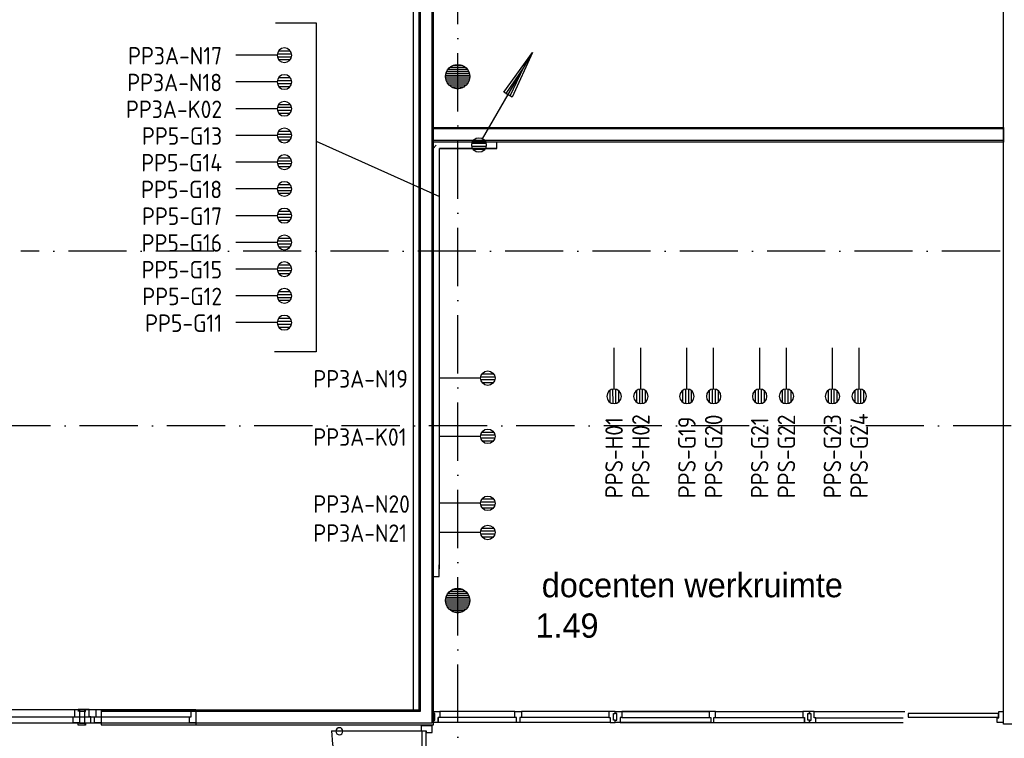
# Model space of a CAD drawing. Header units: millimetres. Extents: x 84333 to 240712, y -2244 to 84291.
# Tile 4 of 74: x 94004 to 104151, y 45556 to 52962. Entities that reach past the tile are written whole.
import ezdxf
from ezdxf.enums import TextEntityAlignment as Align

# ---------------------------------------------------------------- set-up
doc = ezdxf.new("R2010")
doc.units = ezdxf.units.MM
doc.header["$LTSCALE"] = 100
doc.linetypes.add('B-SL0', pattern=[100000000, 0, -100000000])
doc.linetypes.add('DASHDOT', pattern=[9, 6, -1.5, 0, -1.5])
doc.layers.get('0').update_dxf_attribs({"linetype": 'CONTINUOUS'})
for name, color, linetype in [('AFDELING', 4, 'CONTINUOUS'), ('AL$2----_RENVOOI', 7, 'CONTINUOUS'), ('AL$7----_STRAMIEN', 1, 'DASHDOT'), ('AL22----_BINNENWAND', 7, 'CONTINUOUS'), ('AL28----_KONSTRUKTIE', 3, 'CONTINUOUS'), ('AL31----_BUITENKOZ', 7, 'CONTINUOUS'), ('AL32----_BINNENKOZ', 7, 'CONTINUOUS'), ('AL32----_DRAAIR', 7, 'CONTINUOUS'), ('ALXAA---_GEWBETON', 12, 'CONTINUOUS'), ('BOUW', 8, 'CONTINUOUS'), ('EB6441--_ATTRIB', 2, 'CONTINUOUS'), ('EL6441--_DATACOM', 3, 'CONTINUOUS'), ('RUIMTEBOEK-1EB-WANDGOOT', 3, 'CONTINUOUS')]:
    doc.layers.add(name, color=color, linetype=linetype)
doc.styles.add('1_8', font='ISO', dxfattribs={"height": 1.8})
doc.styles.add('2_0', font='iso', dxfattribs={"height": 200})
doc.styles.add('BURO-025', font='BUROFONT.shx', dxfattribs={"height": 250})
doc.styles.add('NORATT', font='iso.shx')
doc.styles.get("Standard").update_dxf_attribs({"font": 'iso.shx'})
doc.styles.add('TECHNIC', font='technic_.ttf')

# ---------------------------------------------------------------- blocks, each defined once
blk = doc.blocks.new('ES4X2')
for p, q in [((-0.4499999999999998, 1.4), (-0.4499999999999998, 2.6)), ((-0.1499999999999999, 1.265153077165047), (-0.1499999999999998, 2.734846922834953)), ((0.1500000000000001, 1.265153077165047), (0.1500000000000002, 2.734846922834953)), ((0.45, 1.4), (0.4500000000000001, 2.6)), ((7.657177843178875e-17, 1.25), (0, -3))]:
    blk.add_line(p, q)
blk.add_circle((1.22514845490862e-16, 2), 0.75)
at = {"style": '1_8', "flags": 8}
for tag, p in [('NUMMER', (1.25, 3.5)), ('CODE', (-1.25, 3.5))]:
    blk.add_attdef(tag, text='', height=1.8, rotation=90, dxfattribs=at).set_placement(p, align=Align.MIDDLE_LEFT)
blk.add_attdef('M_CODE', text='', height=1.8, dxfattribs=at).set_placement((0, 0), align=Align.MIDDLE_CENTER)
blk = doc.blocks.new('WG2BB')
at = {"linetype": 'B-SL0'}
for p, q in [((32.5, -32.49999999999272), (32.5, 32.50000000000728)), ((-32.5, -32.49999999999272), (32.5, -32.49999999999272))]:
    blk.add_line(p, q, dxfattribs=at)
at = {"linetype": 'ByBlock'}
for points in [[(-32.5, -32.49999999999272), (-32.5, 32.50000000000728), (-32.5, 32.50000000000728), (32.5, 32.50000000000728)], [(32.5, -32.49999999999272), (32.5, -32.49999999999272), (32.5, -32.49999999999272), (32.5, -32.49999999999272)]]:
    blk.add_lwpolyline(points, dxfattribs=at)
at = {"flags": 3}
blk.add_attdef('HULPSTUK', (0, 7.275957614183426e-12), '', height=1, rotation=180, dxfattribs=at)
blk = doc.blocks.new('EH100000')
at = {"linetype": 'ByBlock'}
for p, q in [((1, 0.5), (0, 0.5)), ((1, 0.5, 1), (0, 0.5, 1)), ((0, -0.5, 1), (1, -0.5, 1)), ((1, -0.5), (0, -0.5))]:
    blk.add_line(p, q, dxfattribs=at)
at = {"linetype": 'ByBlock', "invisible_edges": 15}
for points in [[(1, -0.5), (0, -0.5), (0, 0.5), (1, 0.5)], [(0, 0.5), (1, 0.5), (1, 0.5, 1), (0, 0.5, 1)], [(0, -0.5, 1), (1, -0.5, 1), (1, -0.5), (0, -0.5)]]:
    blk.add_3dface(points, dxfattribs=at)
at = {"linetype": 'ByBlock', "style": '2_0', "flags": 8}
blk.add_attdef('FUNCTIE', text='', height=0.5, dxfattribs=at).set_placement((0.5, 0), align=Align.MIDDLE)
at = {"linetype": 'ByBlock', "flags": 9}
blk.add_attdef('SCHOT', text='', height=0.5, dxfattribs=at).set_placement((0.5, 0), align=Align.MIDDLE)
blk = doc.blocks.new('EH100005')
blk.add_lwpolyline([(-1, -0.5), (0, -0.5), (0, 0.5), (-1, 0.5)])
at = {"style": '2_0', "flags": 9}
blk.add_attdef('HULPSTUK', text='', height=0.5, dxfattribs=at).set_placement((0, 0), align=Align.MIDDLE)
blk = doc.blocks.new('ES111201')
for p, q in [((0.3750000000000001, 0.649519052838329), (5.500000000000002, 9.526279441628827)), ((0.7348469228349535, 0.1499999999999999), (-0.7348469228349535, 0.1500000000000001)), ((0.6000000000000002, 0.45), (-0.6000000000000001, 0.4500000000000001)), ((0.7348469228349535, -0.1500000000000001), (-0.7348469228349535, -0.1499999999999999)), ((0.6000000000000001, -0.4500000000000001), (-0.6000000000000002, -0.45))]:
    blk.add_line(p, q)
for points in [[(2.566987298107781, 5.446152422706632), (5.500000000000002, 9.526279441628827), (3.43301270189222, 4.946152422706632)], [(3.21650635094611, 5.071152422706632), (4.625000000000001, 8.010734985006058), (2.783493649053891, 5.321152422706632)]]:
    blk.add_lwpolyline(points, close=True)
blk.add_circle((0, 0), 0.75)
blk = doc.blocks.new('A$C13e6995e')
at = {"layer": 'AL$2----_RENVOOI', "color": 8, "linetype": 'Continuous'}
for start, end in [(0, 180), (180, 0)]:
    blk.add_arc((12965.59730721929, 47873.0352123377), 36, start, end, dxfattribs=at)
at = {"layer": 'AL$7----_STRAMIEN', "color": 1}
for p, q in [((14184.94948083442, 41659.98549292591), (14184.94948083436, 79257.41176877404)), ((47676.75332395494, 52820.03004489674), (9684.35457408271, 52820.03004489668)), ((152204.3954564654, 51020.0300448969), (4611.645477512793, 51020.03004489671))]:
    blk.add_line(p, q, dxfattribs=at)
at = {"layer": 'AL22----_BINNENWAND', "color": 8}
for p, q in [((19810.44948137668, 47945.03004011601), (19810.44947454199, 59945.03004409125)), ((13784.949481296, 57308.35204453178), (13784.94948130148, 48090.02487146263)), ((13934.94948130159, 47940.03521242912), (13934.949481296, 57308.35204453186)), ((13934.9494813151, 53944.6531985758), (13934.94948128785, 54094.6531985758)), ((13934.94948128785, 54094.6531985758), (19810.44947790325, 54094.65319964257)), ((19810.44947790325, 54094.65319964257), (19810.4494779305, 53944.65319964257)), ((19810.4494779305, 53944.65319964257), (13934.9494813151, 53944.6531985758)), ((13628.37137169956, 48090.01672605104), (10510.06274875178, 48089.86650865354)), ((10510.06274875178, 48089.86650865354), (10510.0730900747, 47939.86650901)), ((13784.94948130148, 48090.02487146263), (11487.88478644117, 48089.86650687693)), ((11487.88478644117, 48089.86650687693), (11487.89512776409, 47939.86650723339)), ((10510.0730900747, 47939.86650901), (13628.37137169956, 47940.01955190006)), ((11487.89512776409, 47939.86650723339), (13934.94948130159, 47940.03521242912)), ((25558.94948151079, 47945.03004011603), (19810.44948137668, 47945.03004011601))]:
    blk.add_line(p, q, dxfattribs=at)
at = {"layer": 'AL22----_BINNENWAND', "color": 8, "linetype": 'Continuous'}
for p, q in [((13799.949481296, 57308.35204453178), (13799.94948130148, 48075.02590555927)), ((13919.949481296, 57308.35204453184), (13919.94948130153, 47955.03417833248)), ((19810.44947790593, 54079.65319964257), (13934.94948129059, 54079.6531985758)), ((19810.44947792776, 53959.65319964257), (13934.94948131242, 53959.6531985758)), ((13628.37137169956, 48075.01702018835), (10510.0637828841, 48074.86650868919)), ((13799.94948130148, 48075.02590555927), (11487.88582057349, 48074.86650691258)), ((13628.37137169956, 47955.01928046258), (10510.07205594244, 47954.86650897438)), ((13919.94948130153, 47955.03417833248), (11487.89409363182, 47954.86650719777))]:
    blk.add_line(p, q, dxfattribs=at)
at = {"layer": 'AL28----_KONSTRUKTIE', "color": 8}
for centre in [(14184.94948166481, 54620.03004388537), (14184.94948166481, 49220.03004388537)]:
    blk.add_circle(centre, 125, dxfattribs=at)
at = {"layer": 'AL31----_BUITENKOZ', "color": 8, "linetype": 'Continuous'}
for p, q in [((18828.44948050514, 48057.03004000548), (18828.44948050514, 48016.03004000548)), ((19758.44948050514, 48057.03004000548), (18828.44948050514, 48057.03004000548)), ((18828.44948050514, 48016.03004000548), (19758.44948050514, 48016.03004000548)), ((19758.44948050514, 48016.03004000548), (19758.44948050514, 48057.03004000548))]:
    blk.add_line(p, q, dxfattribs=at)
at = {"layer": 'AL32----_BINNENKOZ', "color": 8}
for p, q in [((9187.889957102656, 48097.03004290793), (9813.840075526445, 48097.03004290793)), ((9410.067919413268, 48097.03004468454), (10460.06791941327, 48097.03004468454)), ((9692.33706644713, 48097.03004290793), (10237.88995710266, 48097.03004290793)), ((10237.88995710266, 48021.03004290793), (10237.88995710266, 48097.03004290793)), ((10237.88995710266, 48097.03004290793), (10287.88995710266, 48097.03004290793)), ((10287.8361120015, 48095.52997303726), (10275.3361120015, 48095.52997303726)), ((10275.3361120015, 48095.52997303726), (10275.3361120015, 48077.52997303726)), ((10350.38995708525, 48095.52997303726), (10287.8361120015, 48095.52997303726)), ((10287.88995710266, 48097.03004290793), (10287.88995710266, 47958.03004290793)), ((10337.88995710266, 48097.03004290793), (10337.88995710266, 47958.03004290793)), ((10387.88995710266, 48097.03004290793), (10337.88995710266, 48097.03004290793)), ((10350.38995708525, 48077.52997303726), (10350.38995708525, 48095.52997303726)), ((10387.88995710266, 48021.03004290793), (10387.88995710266, 48097.03004290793)), ((10387.88995710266, 48097.03004290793), (11437.88995710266, 48097.03004290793)), ((10460.06791941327, 48021.03004468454), (10460.06791941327, 48097.03004468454)), ((10460.06791941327, 48097.03004468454), (10510.06791941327, 48097.03004468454)), ((10510.06791941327, 48097.03004468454), (10510.06791941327, 47958.03004468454)), ((11437.88995710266, 48021.03004290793), (11437.88995710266, 48097.03004290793)), ((11437.88995710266, 48097.03004290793), (11487.88995710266, 48097.03004290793)), ((11487.88995710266, 48097.03004290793), (11487.88995710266, 47958.03004290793)), ((9204.889957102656, 48021.03004290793), (9880.954297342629, 48021.03004290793)), ((9427.067919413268, 48021.03004468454), (10443.06791941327, 48021.03004468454)), ((9684.257502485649, 48021.03004290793), (10220.88995710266, 48021.03004290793)), ((10220.88995710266, 47958.03004290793), (10220.88995710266, 48021.03004290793)), ((10220.88995710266, 48021.03004290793), (10237.88995710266, 48021.03004290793)), ((10337.88995710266, 48077.53004290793), (10287.83611201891, 48077.53004290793)), ((10287.83611201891, 48077.53004290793), (10287.83611201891, 48072.03004290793)), ((10337.88995708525, 48077.52997303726), (10350.38995708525, 48077.52997303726)), ((10337.88995710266, 48072.03004290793), (10337.88995710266, 48077.53004290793)), ((10404.88995710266, 48021.03004290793), (10387.88995710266, 48021.03004290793)), ((10404.88995710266, 47958.03004290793), (10404.88995710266, 48021.03004290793)), ((10404.88995710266, 48021.03004290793), (11420.88995710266, 48021.03004290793)), ((10443.06791941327, 47958.03004468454), (10443.06791941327, 48021.03004468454)), ((10443.06791941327, 48021.03004468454), (10460.06791941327, 48021.03004468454)), ((11420.88995710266, 47958.03004290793), (11420.88995710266, 48021.03004290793)), ((11420.88995710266, 48021.03004290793), (11437.88995710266, 48021.03004290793)), ((13934.94948130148, 48077.03004000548), (13934.94948130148, 47963.03004000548)), ((13934.94948050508, 48055.03004020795), (13934.94948050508, 48077.03004020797)), ((13934.94948050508, 48077.03004020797), (14001.94948050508, 48077.03004020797)), ((13950.94948050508, 48055.03004020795), (13934.94948050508, 48055.03004020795)), ((13950.94948050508, 47988.03004020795), (13950.94948050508, 48055.03004020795)), ((13984.94948050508, 47963.03004020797), (13984.94948050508, 48014.03004020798)), ((14001.94948050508, 48014.03004020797), (13984.94948050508, 48014.03004020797)), ((13984.94948050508, 48014.03004020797), (13984.94948050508, 47963.03004020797)), ((14001.94948050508, 48077.03004020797), (14001.94948050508, 48014.03004020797)), ((14773.94948050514, 48014.03004000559), (14001.94948050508, 48014.03004020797)), ((14773.94948050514, 48077.03004000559), (14001.95047777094, 48077.03004020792)), ((14774.44948050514, 48014.03004000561), (14774.44948050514, 48077.03004000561)), ((14774.44948050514, 48077.03004000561), (14841.44948050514, 48077.03004000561)), ((14791.44948050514, 48014.03004000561), (14774.44948050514, 48014.03004000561)), ((14791.44948050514, 47963.03004000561), (14791.44948050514, 48014.03004000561)), ((14841.44948050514, 48014.03004000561), (14824.44948050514, 48014.03004000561)), ((14824.44948050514, 48014.03004000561), (14824.44948050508, 47963.03004000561)), ((15740.94948050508, 48077.03004000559), (14841.44948050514, 48077.03004000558)), ((15740.94948050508, 48077.03004000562), (14841.44948050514, 48077.03004000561)), ((14841.44948050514, 48077.03004000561), (14841.44948050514, 48014.03004000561)), ((15740.94948050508, 48014.03004000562), (14841.44948050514, 48014.03004000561)), ((15807.94948050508, 48077.03004000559), (15740.94948050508, 48077.03004000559)), ((15740.94948050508, 48077.03004000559), (15740.94948050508, 48014.03004000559)), ((15740.94948050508, 48014.03004000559), (15757.94948050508, 48014.03004000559)), ((15757.94948050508, 48014.03004000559), (15757.94948050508, 47963.03004000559)), ((15791.94948050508, 47988.03004000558), (15791.94948050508, 48055.03004000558)), ((15791.94948050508, 48055.03004000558), (15807.94948050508, 48055.03004000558)), ((15807.94948050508, 48055.03004000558), (15807.94948050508, 48077.03004000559)), ((15807.94948050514, 48055.03004000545), (15807.94948050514, 48077.03004000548)), ((15807.94948050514, 48077.03004000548), (15874.94948050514, 48077.03004000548)), ((15823.94948050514, 48055.03004000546), (15807.94948050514, 48055.03004000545)), ((15823.94948050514, 47988.03004000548), (15823.94948050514, 48055.03004000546)), ((15874.94948050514, 48014.03004000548), (15857.94948050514, 48014.03004000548)), ((15857.94948050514, 48014.03004000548), (15857.94948050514, 47963.03004000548)), ((15874.94948050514, 48077.03004000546), (16774.94948050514, 48077.03004000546)), ((16774.94948050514, 48077.03004000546), (15874.94948050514, 48077.03004000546)), ((15874.94948050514, 48077.03004000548), (16774.94948050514, 48077.03004000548)), ((15874.94948050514, 48077.03004000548), (15874.94948050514, 48014.03004000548)), ((15874.94948050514, 48014.03004000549), (16774.94948050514, 48014.03004000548)), ((16841.94948050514, 48077.03004000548), (16774.94948050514, 48077.03004000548)), ((16774.94948050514, 48077.03004000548), (16774.94948050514, 48014.03004000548)), ((16774.94948050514, 48014.03004000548), (16791.94948050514, 48014.03004000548)), ((16791.94948050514, 48014.03004000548), (16791.94948050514, 47963.03004000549)), ((16824.94948050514, 47963.03004000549), (16824.94948050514, 48014.03004000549)), ((16824.94948050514, 48014.03004000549), (16841.94948050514, 48014.03004000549)), ((16841.94948050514, 48014.03004000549), (16841.94948050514, 48077.03004000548)), ((16841.94948050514, 48077.03004000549), (17742.44848323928, 48077.03004000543)), ((16841.94948050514, 48014.03004000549), (17742.44948050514, 48014.03004000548)), ((17809.44948050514, 48077.03004000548), (17742.44948050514, 48077.03004000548)), ((17742.44948050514, 48077.03004000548), (17742.44948050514, 48014.03004000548)), ((17742.44948050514, 48014.03004000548), (17759.44948050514, 48014.03004000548)), ((17759.44948050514, 47963.03004000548), (17759.44948050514, 48014.03004000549)), ((17759.44948050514, 48014.03004000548), (17759.44948050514, 47963.03004000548)), ((17793.44948050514, 47988.03004000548), (17793.44948050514, 48055.03004000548)), ((17793.44948050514, 48055.03004000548), (17809.44948050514, 48055.03004000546)), ((17809.44948050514, 48055.03004000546), (17809.44948050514, 48077.03004000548)), ((17809.44948050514, 48077.03004000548), (17809.44948050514, 48053.03004000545)), ((17859.44948050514, 48077.03004000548), (17809.44948050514, 48077.03004000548)), ((17826.44948050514, 48053.03004000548), (17809.44948050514, 48053.03004000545)), ((17826.44948050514, 47986.03004000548), (17826.44948050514, 48053.03004000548)), ((17859.44948050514, 48010.03004000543), (17859.44948050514, 48077.03004000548)), ((17859.44948050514, 48077.03004000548), (18793.44948050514, 48077.03004000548)), ((17876.44948050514, 48010.03004000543), (17859.44948050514, 48010.03004000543)), ((17876.44948050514, 47963.03004000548), (17876.44948050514, 48010.03004000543)), ((17876.44948050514, 48010.03004000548), (18776.44948050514, 48010.03004000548)), ((19743.44948050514, 47963.03004000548), (19743.44948050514, 48010.03004000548)), ((19743.44948050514, 48010.03004000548), (19760.44948050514, 48010.03004000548)), ((19760.44948050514, 48010.03004000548), (19760.44948050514, 48077.03004000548)), ((19760.44948050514, 48077.03004000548), (19810.44948050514, 48077.03004000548)), ((9204.889957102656, 47958.03004290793), (9869.768138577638, 47958.03004290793)), ((9427.067919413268, 47958.03004468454), (10443.06791941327, 47958.03004468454)), ((9684.257502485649, 47958.03004290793), (10220.88995710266, 47958.03004290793)), ((10287.88995710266, 47958.03004290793), (10220.88995710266, 47958.03004290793)), ((10275.33611195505, 47934.52997295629), (10275.33611195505, 47952.52997295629)), ((10287.83611195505, 47934.52997295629), (10275.33611195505, 47934.52997295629)), ((10287.83611201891, 47952.53004290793), (10287.83611201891, 47958.03004290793)), ((10337.88995710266, 47952.53004290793), (10287.83611201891, 47952.53004290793)), ((10350.3899570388, 47934.52997295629), (10287.83611195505, 47934.52997295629)), ((10337.88995710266, 47958.03004290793), (10404.88995710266, 47958.03004290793)), ((10337.88995710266, 47958.03004290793), (10337.88995710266, 47952.53004290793)), ((10337.8899570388, 47952.52997295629), (10350.3899570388, 47952.52997295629)), ((10350.3899570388, 47952.52997295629), (10350.3899570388, 47934.52997295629)), ((10404.88995710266, 47958.03004290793), (11420.88995710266, 47958.03004290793)), ((10510.06791941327, 47958.03004468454), (10443.06791941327, 47958.03004468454)), ((11487.88995710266, 47958.03004290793), (11420.88995710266, 47958.03004290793)), ((13808.94948130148, 47927.53004194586), (13808.94948129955, 47877.53004194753)), ((13859.94948130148, 47927.53004194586), (13808.94948130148, 47927.53004194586)), ((13808.94948130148, 47927.53004194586), (13808.94948129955, 47877.53004194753)), ((13922.94948130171, 47927.53004194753), (13859.94948130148, 47927.53004194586)), ((13859.94948130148, 47927.53004194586), (13859.94948130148, 47927.53004194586)), ((13922.94948129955, 47860.53004194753), (13922.94948130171, 47927.53004194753)), ((13934.94948050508, 47963.03004020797), (13934.94948050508, 47988.03004020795)), ((13934.94948050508, 47988.03004020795), (13950.94948050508, 47988.03004020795)), ((13984.94948050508, 47963.03004020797), (13934.94948050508, 47963.03004020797)), ((14790.94948050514, 47963.03004000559), (13984.94948050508, 47963.03004020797)), ((14824.44948050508, 47963.03004000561), (14791.44948050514, 47963.03004000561)), ((15757.94948050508, 47963.03004000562), (14824.44948050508, 47963.03004000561)), ((15757.94948050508, 47963.03004000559), (15807.94948050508, 47963.03004000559)), ((15807.94948050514, 47988.03004000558), (15791.94948050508, 47988.03004000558)), ((15807.94948050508, 47963.03004000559), (15807.94948050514, 47988.03004000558)), ((15807.94948050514, 47963.03004000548), (15807.94948050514, 47988.03004000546)), ((15807.94948050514, 47988.03004000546), (15823.94948050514, 47988.03004000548)), ((15857.94948050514, 47963.03004000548), (15807.94948050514, 47963.03004000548)), ((15857.94948050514, 47963.03004000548), (16791.94948050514, 47963.03004000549)), ((16791.94948050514, 47963.03004000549), (15857.94948050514, 47963.03004000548)), ((16791.94948050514, 47963.03004000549), (16824.94948050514, 47963.03004000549)), ((16824.94948050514, 47963.03004000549), (17759.44948050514, 47963.03004000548)), ((17759.44948050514, 47963.03004000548), (17809.44948050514, 47963.03004000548)), ((17809.44948050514, 47988.03004000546), (17793.44948050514, 47988.03004000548)), ((17809.44948050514, 47963.03004000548), (17809.44948050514, 47988.03004000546)), ((17809.44948050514, 47963.03004000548), (17809.44948050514, 47986.03004000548)), ((17809.44948050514, 47986.03004000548), (17826.44948050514, 47986.03004000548)), ((17809.44948050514, 47986.03004000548), (17809.44948050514, 47963.03004000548)), ((17809.44948050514, 47963.03004000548), (17876.44948050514, 47963.03004000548)), ((17876.44948050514, 47963.03004000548), (18776.44948050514, 47963.03004000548)), ((19810.44948050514, 47963.03004000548), (19743.44948050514, 47963.03004000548)), ((13808.94948129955, 47877.53004194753), (13859.94948129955, 47877.53004194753)), ((13819.94948129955, 46947.53004194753), (13819.94948129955, 47877.53004194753)), ((13859.94948129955, 47877.53004194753), (13859.94948129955, 47860.53004194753)), ((13859.94948129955, 46947.53004194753), (13859.94948129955, 47877.53004194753)), ((13859.94948129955, 47860.53004194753), (13922.94948129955, 47860.53004194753))]:
    blk.add_line(p, q, dxfattribs=at)
at = {"layer": 'AL32----_DRAAIR', "color": 8}
blk.add_line((12885.94948129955, 47877.53004194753), (13819.94948129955, 47877.53004194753), dxfattribs=at)
blk.add_arc((13816.54239364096, 47878.11690229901), 930.5930973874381, 180.0361324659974, 270.2097717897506, dxfattribs=at)
at = {"layer": 'ALXAA---_GEWBETON', "color": 8}
for p, q in [((14085.48806620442, 54695.74283563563), (14284.41089712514, 54695.74283563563)), ((14104.5500942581, 54715.74283563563), (14265.34886907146, 54715.74283563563)), ((14137.66788032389, 54735.74283563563), (14232.23108300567, 54735.74283563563)), ((14060.02302391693, 54615.74283563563), (14309.87593941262, 54615.74283563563)), ((14060.94098124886, 54635.74283563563), (14308.95798208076, 54635.74283563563)), ((14062.33165459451, 54595.74283563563), (14307.56730873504, 54595.74283563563)), ((14065.15968032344, 54655.74283563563), (14304.73928300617, 54655.74283563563)), ((14073.05182826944, 54675.74283563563), (14296.84713506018, 54675.74283563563)), ((14068.05789434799, 54575.74283563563), (14301.84106898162, 54575.74283563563)), ((14077.7480131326, 54555.74283563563), (14292.15095019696, 54555.74283563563)), ((14092.64202516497, 54535.74283563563), (14277.25693816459, 54535.74283563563)), ((14116.03520015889, 54515.74283563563), (14253.86376317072, 54515.74283563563)), ((14171.61944545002, 54495.74283563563), (14198.27951787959, 54495.74283563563)), ((14104.5500942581, 49315.74283563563), (14265.34886907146, 49315.74283563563)), ((14137.66788032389, 49335.74283563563), (14232.23108300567, 49335.74283563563)), ((14060.02302391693, 49215.74283563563), (14309.87593941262, 49215.74283563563)), ((14060.94098124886, 49235.74283563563), (14308.95798208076, 49235.74283563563)), ((14065.15968032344, 49255.74283563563), (14304.73928300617, 49255.74283563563)), ((14073.05182826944, 49275.74283563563), (14296.84713506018, 49275.74283563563)), ((14085.48806620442, 49295.74283563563), (14284.41089712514, 49295.74283563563)), ((14062.33165459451, 49195.74283563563), (14307.56730873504, 49195.74283563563)), ((14068.05789434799, 49175.74283563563), (14301.84106898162, 49175.74283563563)), ((14077.7480131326, 49155.74283563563), (14292.15095019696, 49155.74283563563)), ((14092.64202516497, 49135.74283563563), (14277.25693816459, 49135.74283563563)), ((14116.03520015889, 49115.74283563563), (14253.86376317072, 49115.74283563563)), ((14171.61944545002, 49095.74283563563), (14198.27951787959, 49095.74283563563))]:
    blk.add_line(p, q, dxfattribs=at)
at = {"layer": 'AFDELING', "color": 8, "style": 'TECHNIC'}
for p in [(92219.23718303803, 54467.71517307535), (58038.01811733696, 41625.35415695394), (88107.5622500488, 41443.79630321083)]:
    blk.add_attdef('VIDE', text='', height=500, dxfattribs=at).set_placement(p, align=Align.CENTER)
blk.add_attdef('VIDE', text='', height=500, rotation=90, dxfattribs=at).set_placement((75128.69228332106, 25766.10383346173), align=Align.CENTER)
at = {"layer": 'BOUW', "style": 'BURO-025'}
for s, p in [('docenten werkruimte', (15051.31087197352, 49253.47939092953)), ('1.49', (14985.85849227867, 48836.7196098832))]:
    blk.add_text(s, height=250, dxfattribs=at).set_placement(p)

msp = doc.modelspace()

# ---------------------------------------------------------------- hatches: boundary and pattern name
at = {"layer": 'RUIMTEBOEK-1EB-WANDGOOT'}
h = msp.add_hatch(dxfattribs=at)
h.set_pattern_fill('LINE,N', color=1, scale=20, angle=225, style=0)
h.set_pattern_definition([(225, (98092.07962880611, 45845.1437838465), (44.90128060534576, -44.90128060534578), [])])
edge = h.paths.add_edge_path()
edge.add_line((98124.57962880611, 45845.1437838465), (98124.57962880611, 55056.48253260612))
edge = h.paths.add_edge_path()
edge.add_line((98124.57962880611, 55056.48253260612), (98059.57962880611, 55056.48253260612))
edge = h.paths.add_edge_path()
edge.add_line((98059.57962880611, 55056.48253260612), (98059.57962880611, 45845.1437838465))
edge = h.paths.add_edge_path()
edge.add_line((98059.57962880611, 45845.1437838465), (98124.57962880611, 45845.1437838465))
h = msp.add_hatch(dxfattribs=at)
h.set_pattern_fill('LINE,N', color=1, scale=20, angle=225, style=0)
h.set_pattern_definition([(225, (98296.59864815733, 51667.78306605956), (44.90128060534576, -44.90128060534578), [])])
edge = h.paths.add_edge_path()
edge.add_line((98329.09864815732, 51700.28306605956), (98264.09864815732, 51700.28306605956))
edge.add_line((98264.09864815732, 51700.28306605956), (98264.09864815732, 51635.28306605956))
edge = h.paths.add_edge_path(flags=17)
edge.add_line((98329.09864815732, 51635.28306605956), (98264.09864815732, 51635.28306605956))
edge = h.paths.add_edge_path(flags=16)
edge.add_line((98329.09864815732, 51700.28306605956), (98329.09864815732, 51635.28306605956))
h = msp.add_hatch(dxfattribs=at)
h.set_pattern_fill('LINE,N', color=1, scale=20, angle=45, style=0)
h.set_pattern_definition([(45, (98328.97208780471, 51668.15490253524), (-44.90128060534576, 44.90128060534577), [])])
edge = h.paths.add_edge_path()
edge.add_line((98328.97208780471, 51635.65490253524), (98922.23299080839, 51635.65490253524))
edge = h.paths.add_edge_path()
edge.add_line((98922.23299080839, 51635.65490253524), (98922.23299080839, 51700.65490253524))
edge = h.paths.add_edge_path()
edge.add_line((98922.23299080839, 51700.65490253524), (98328.97208780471, 51700.65490253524))
edge = h.paths.add_edge_path()
edge.add_line((98328.97208780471, 51700.65490253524), (98328.97208780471, 51635.65490253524))
h = msp.add_hatch(dxfattribs=at)
h.set_pattern_fill('LINE,N', color=1, scale=20, angle=45, style=0)
h.set_pattern_definition([(45, (98296.49424735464, 51635.28123805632), (-44.90128060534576, 44.90128060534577), [])])
edge = h.paths.add_edge_path()
edge.add_line((98263.99424735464, 51635.28123805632), (98263.99424735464, 47302.76924270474))
edge = h.paths.add_edge_path()
edge.add_line((98263.99424735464, 47302.76924270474), (98328.99424735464, 47302.76924270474))
edge = h.paths.add_edge_path()
edge.add_line((98328.99424735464, 47302.76924270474), (98328.99424735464, 51635.28123805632))
edge = h.paths.add_edge_path()
edge.add_line((98328.99424735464, 51635.28123805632), (98263.99424735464, 51635.28123805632))

# ---------------------------------------------------------------- linework, layer by layer
at = {"layer": 'EL6441--_DATACOM'}
for p, q in [((96639.99999999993, 52930.00000000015), (97059.99999999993, 52930.00000000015)), ((97059.99999999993, 52930.00000000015), (97059.99999999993, 49540.00000000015)), ((97059.99999999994, 51710.00000000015), (98328.99424735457, 51140.00000000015, 700)), ((97059.99999999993, 49540.00000000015), (96629.99999999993, 49540.00000000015))]:
    msp.add_line(p, q, dxfattribs=at)

# ---------------------------------------------------------------- block references
msp.add_blockref('A$C13e6995e', (84332.9971689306, -2244.168718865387), dxfattribs=at)
ref = msp.add_blockref('ES4X2', (96532.41354835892, 52595.49616893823, 1500.000000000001), dxfattribs=dict(at, xscale=-99.99999999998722, yscale=100, zscale=100, rotation=270.0006221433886))
ref.add_attrib('NUMMER', 'PP3A-N17', dxfattribs={"layer": 'EB6441--_ATTRIB', "color": 1, "height": 180, "rotation": 0.0006221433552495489, "style": 'NORATT', "flags": 8}).set_placement((96089.99999999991, 52590.00000000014), align=Align.MIDDLE_RIGHT)
ref = msp.add_blockref('ES4X2', (96532.42871998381, 52319.89617381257, 1500.000000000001), dxfattribs=dict(at, xscale=-99.99999999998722, yscale=100, zscale=100, rotation=270.0006221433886))
ref.add_attrib('NUMMER', 'PP3A-N18', dxfattribs={"layer": 'EB6441--_ATTRIB', "color": 1, "height": 180, "rotation": 0.0006221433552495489, "style": 'NORATT', "flags": 8}).set_placement((96090.01517162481, 52314.40000487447, 1500.000000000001), align=Align.MIDDLE_RIGHT)
ref = msp.add_blockref('ES4X2', (96532.41953353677, 52044.29617842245, 1500.000000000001), dxfattribs=dict(at, xscale=-99.99999999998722, yscale=100, zscale=100, rotation=270.0006221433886))
ref.add_attrib('NUMMER', 'PP3A-K02', dxfattribs={"layer": 'EB6441--_ATTRIB', "color": 1, "height": 180, "rotation": 0.0006221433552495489, "style": 'NORATT', "flags": 8}).set_placement((96090.00598517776, 52038.80000948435, 1500.000000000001), align=Align.MIDDLE_RIGHT)
ref = msp.add_blockref('ES4X2', (96532.43470516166, 51768.69618329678, 1500.000000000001), dxfattribs=dict(at, xscale=-99.99999999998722, yscale=100, zscale=100, rotation=270.0006221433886))
ref.add_attrib('NUMMER', 'PP5-G13', dxfattribs={"layer": 'EB6441--_ATTRIB', "color": 1, "height": 180, "rotation": 0.0006221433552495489, "style": 'NORATT', "flags": 8}).set_placement((96090.02115680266, 51763.20001435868, 1500.000000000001), align=Align.MIDDLE_RIGHT)
ref = msp.add_blockref('ES4X2', (96532.43470516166, 51493.09618800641, 1500.000000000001), dxfattribs=dict(at, xscale=-99.99999999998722, yscale=100, zscale=100, rotation=270.0006221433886))
ref.add_attrib('NUMMER', 'PP5-G14', dxfattribs={"layer": 'EB6441--_ATTRIB', "color": 1, "height": 180, "rotation": 0.0006221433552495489, "style": 'NORATT', "flags": 8}).set_placement((96090.02115680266, 51487.60001906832, 1500.000000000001), align=Align.MIDDLE_RIGHT)
ref = msp.add_blockref('ES4X2', (96532.44987678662, 51217.49619288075, 1500.000000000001), dxfattribs=dict(at, xscale=-99.99999999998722, yscale=100, zscale=100, rotation=270.0006221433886))
ref.add_attrib('NUMMER', 'PP5-G18', dxfattribs={"layer": 'EB6441--_ATTRIB', "color": 1, "height": 180, "rotation": 0.0006221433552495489, "style": 'NORATT', "flags": 8}).set_placement((96090.03632842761, 51212.00002394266, 1500.000000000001), align=Align.MIDDLE_RIGHT)
ref = msp.add_blockref('ES4X2', (96532.44987678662, 50941.89619759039, 1500.000000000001), dxfattribs=dict(at, xscale=-99.99999999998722, yscale=100, zscale=100, rotation=270.0006221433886))
ref.add_attrib('NUMMER', 'PP5-G17', dxfattribs={"layer": 'EB6441--_ATTRIB', "color": 1, "height": 180, "rotation": 0.0006221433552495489, "style": 'NORATT', "flags": 8}).set_placement((96090.03632842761, 50936.40002865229, 1500.000000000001), align=Align.MIDDLE_RIGHT)
ref = msp.add_blockref('ES4X2', (96532.46504841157, 50666.29620246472, 1500.000000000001), dxfattribs=dict(at, xscale=-99.99999999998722, yscale=100, zscale=100, rotation=270.0006221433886))
ref.add_attrib('NUMMER', 'PP5-G16', dxfattribs={"layer": 'EB6441--_ATTRIB', "color": 1, "height": 180, "rotation": 0.0006221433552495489, "style": 'NORATT', "flags": 8}).set_placement((96090.05150005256, 50660.80003352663, 1500.000000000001), align=Align.MIDDLE_RIGHT)
ref = msp.add_blockref('ES4X2', (96532.48022003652, 50390.69620733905, 1500.000000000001), dxfattribs=dict(at, xscale=-99.99999999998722, yscale=100, zscale=100, rotation=270.0006221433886))
ref.add_attrib('NUMMER', 'PP5-G15', dxfattribs={"layer": 'EB6441--_ATTRIB', "color": 1, "height": 180, "rotation": 0.0006221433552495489, "style": 'NORATT', "flags": 8}).set_placement((96090.06667167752, 50385.20003840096, 1500.000000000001), align=Align.MIDDLE_RIGHT)
ref = msp.add_blockref('ES4X2', (96532.48022003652, 50115.09621204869, 1500.000000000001), dxfattribs=dict(at, xscale=-99.99999999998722, yscale=100, zscale=100, rotation=270.0006221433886))
ref.add_attrib('NUMMER', 'PP5-G12', dxfattribs={"layer": 'EB6441--_ATTRIB', "color": 1, "height": 180, "rotation": 0.0006221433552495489, "style": 'NORATT', "flags": 8}).set_placement((96090.06667167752, 50109.60004311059, 1500.000000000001), align=Align.MIDDLE_RIGHT)
ref = msp.add_blockref('ES4X2', (96532.49539166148, 49839.49621692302, 1500.000000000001), dxfattribs=dict(at, xscale=-99.99999999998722, yscale=100, zscale=100, rotation=270.0006221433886))
ref.add_attrib('NUMMER', 'PP5-G11', dxfattribs={"layer": 'EB6441--_ATTRIB', "color": 1, "height": 180, "rotation": 0.0006221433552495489, "style": 'NORATT', "flags": 8}).set_placement((96090.08184330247, 49834.00004798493, 1500.000000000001), align=Align.MIDDLE_RIGHT)
ref = msp.add_blockref('ES4X2', (100130.0032575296, 49280.06764384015), dxfattribs=dict(at, xscale=-99.99999999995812, yscale=100, zscale=100, rotation=180.000622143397))
ref.add_attrib('NUMMER', 'PPS-H01', dxfattribs={"layer": 'EB6441--_ATTRIB', "color": 1, "height": 180, "rotation": 90.00062214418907, "style": 'NORATT', "flags": 8}).set_placement((100130.0000000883, 48029.99185616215), align=Align.MIDDLE_LEFT)
ref = msp.add_blockref('ES4X2', (100405.6032526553, 49280.0828154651), dxfattribs=dict(at, xscale=-99.99999999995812, yscale=100, zscale=100, rotation=180.000622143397))
ref.add_attrib('NUMMER', 'PPS-H02', dxfattribs={"layer": 'EB6441--_ATTRIB', "color": 1, "height": 180, "rotation": 90.00062214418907, "style": 'NORATT', "flags": 8}).set_placement((100405.599995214, 48030.0070277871), align=Align.MIDDLE_LEFT)
ref = msp.add_blockref('ES4X2', (100880.0032574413, 49280.07578767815), dxfattribs=dict(at, xscale=-99.99999999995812, yscale=100, zscale=100, rotation=180.000622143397))
ref.add_attrib('NUMMER', 'PPS-G19', dxfattribs={"layer": 'EB6441--_ATTRIB', "color": 1, "height": 180, "rotation": 90.00062214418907, "style": 'NORATT', "flags": 8}).set_placement((100879.9999999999, 48030.00000000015), align=Align.MIDDLE_LEFT)
ref = msp.add_blockref('ES4X2', (101155.6032525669, 49280.0909593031), dxfattribs=dict(at, xscale=-99.99999999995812, yscale=100, zscale=100, rotation=180.000622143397))
ref.add_attrib('NUMMER', 'PPS-G20', dxfattribs={"layer": 'EB6441--_ATTRIB', "color": 1, "height": 180, "rotation": 90.00062214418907, "style": 'NORATT', "flags": 8}).set_placement((101155.5999951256, 48030.0151716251), align=Align.MIDDLE_LEFT)
ref = msp.add_blockref('ES4X2', (101630.0032573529, 49280.08393151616), dxfattribs=dict(at, xscale=-99.99999999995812, yscale=100, zscale=100, rotation=180.000622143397))
ref.add_attrib('NUMMER', 'PPS-G21', dxfattribs={"layer": 'EB6441--_ATTRIB', "color": 1, "height": 180, "rotation": 90.00062214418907, "style": 'NORATT', "flags": 8}).set_placement((101629.9999999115, 48030.00814383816), align=Align.MIDDLE_LEFT)
ref = msp.add_blockref('ES4X2', (101905.6032524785, 49280.09910314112), dxfattribs=dict(at, xscale=-99.99999999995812, yscale=100, zscale=100, rotation=180.000622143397))
ref.add_attrib('NUMMER', 'PPS-G22', dxfattribs={"layer": 'EB6441--_ATTRIB', "color": 1, "height": 180, "rotation": 90.00062214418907, "style": 'NORATT', "flags": 8}).set_placement((101905.5999950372, 48030.02331546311), align=Align.MIDDLE_LEFT)
ref = msp.add_blockref('ES4X2', (102380.0032572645, 49280.09207535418), dxfattribs=dict(at, xscale=-99.99999999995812, yscale=100, zscale=100, rotation=180.000622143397))
ref.add_attrib('NUMMER', 'PPS-G23', dxfattribs={"layer": 'EB6441--_ATTRIB', "color": 1, "height": 180, "rotation": 90.00062214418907, "style": 'NORATT', "flags": 8}).set_placement((102379.9999998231, 48030.01628767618), align=Align.MIDDLE_LEFT)
ref = msp.add_blockref('ES4X2', (102655.6032523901, 49280.10724697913), dxfattribs=dict(at, xscale=-99.99999999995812, yscale=100, zscale=100, rotation=180.000622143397))
ref.add_attrib('NUMMER', 'PPS-G24', dxfattribs={"layer": 'EB6441--_ATTRIB', "color": 1, "height": 180, "rotation": 90.00062214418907, "style": 'NORATT', "flags": 8}).set_placement((102655.5999949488, 48030.03145930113), align=Align.MIDDLE_LEFT)
ref = msp.add_blockref('ES4X2', (98628.53612792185, 49267.46690252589), dxfattribs=dict(at, xscale=100, yscale=100, zscale=100, rotation=270.0006221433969))
ref.add_attrib('CODE', 'PP3A-N19', dxfattribs={"layer": 'EB6441--_ATTRIB', "color": 1, "height": 180, "style": '1_8', "flags": 8}).set_placement((97029.99999999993, 49260.00000000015), align=Align.MIDDLE_LEFT)
ref = msp.add_blockref('ES4X2', (98628.53612792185, 48667.46690249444), dxfattribs=dict(at, xscale=100, yscale=100, zscale=100, rotation=270.0006221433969))
ref.add_attrib('CODE', 'PP3A-K01', dxfattribs={"layer": 'EB6441--_ATTRIB', "color": 1, "height": 180, "style": '1_8', "flags": 8}).set_placement((97029.99999999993, 48659.99999996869), align=Align.MIDDLE_LEFT)
ref = msp.add_blockref('ES4X2', (98628.53753952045, 47977.46690250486), dxfattribs=dict(at, xscale=100, yscale=100, zscale=100, rotation=270.0006221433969))
ref.add_attrib('CODE', 'PP3A-N20', dxfattribs={"layer": 'EB6441--_ATTRIB', "color": 1, "height": 180, "style": '1_8', "flags": 8}).set_placement((97030.00141159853, 47969.99999997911), align=Align.MIDDLE_LEFT)
ref = msp.add_blockref('ES4X2', (98628.54188290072, 47677.4669025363), dxfattribs=dict(at, xscale=100, yscale=100, zscale=100, rotation=270.0006221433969))
ref.add_attrib('CODE', 'PP3A-N21', dxfattribs={"layer": 'EB6441--_ATTRIB', "color": 1, "height": 180, "style": '1_8', "flags": 8}).set_placement((97030.0057549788, 47670.00000001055), align=Align.MIDDLE_LEFT)
at = {"layer": 'RUIMTEBOEK-1EB-WANDGOOT', "yscale": 65, "zscale": 119.9999999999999}
for name, p, xscale, rotation in [('EH100000', (98092.07962880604, 45845.14378384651, 700), 9211.33874875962, 90.00000000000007), ('EH100000', (98296.49424735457, 51635.28123805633, 700), 4332.511995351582, 270), ('EH100005', (98296.23211752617, 47222.6211528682, 700), 119.9999999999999, 270), ('EH100005', (98092.07962880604, 45845.14378384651, 700), 119.9999999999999, 270)]:
    msp.add_blockref(name, p, dxfattribs=dict(at, xscale=xscale, rotation=rotation))
at = {"layer": 'RUIMTEBOEK-1EB-WANDGOOT'}
for name, p, xscale, yscale, zscale in [('ES111201', (98737.28673675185, 51670.02502895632, 1500), 100, 100, 100), ('EH100000', (98328.97208780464, 51668.15490253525, 700), 593.2609030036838, 65, 119.9999999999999), ('EH100005', (98922.23299080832, 51668.15490253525, 700), 120, 65, 120)]:
    msp.add_blockref(name, p, dxfattribs=dict(at, xscale=xscale, yscale=yscale, zscale=zscale))
at = {"layer": 'RUIMTEBOEK-1EB-WANDGOOT', "xscale": -1, "rotation": 90}
msp.add_blockref('WG2BB', (98296.59864815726, 51667.78306605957), dxfattribs=at)

doc.saveas('drawing.dxf')
